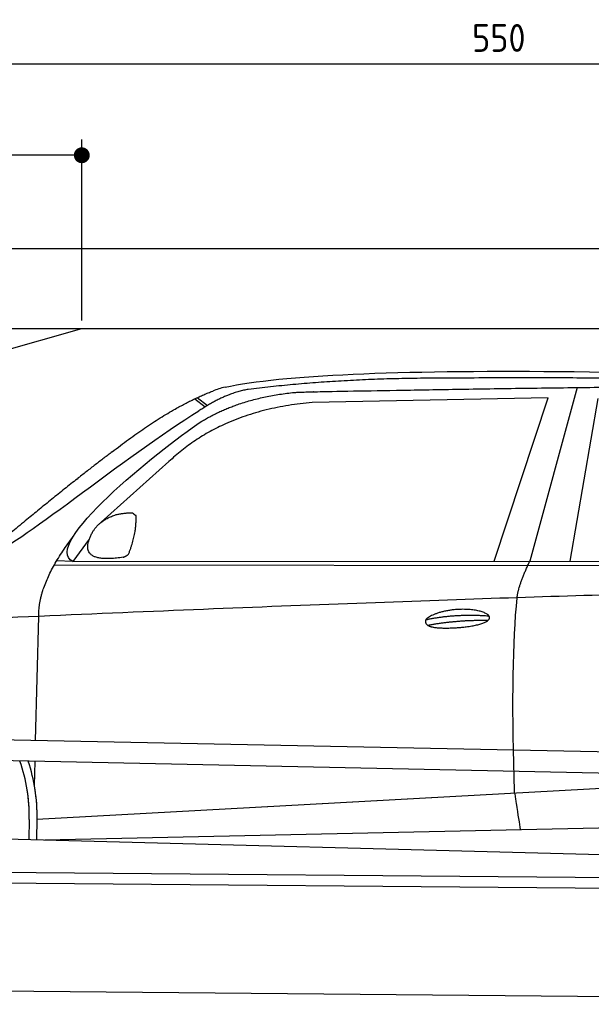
# Model space of a CAD drawing. Header units: millimetres. Extents: x -411 to 6777, y 0 to 6927.
# Tile 4 of 6: x 1744 to 3183, y 4450 to 6927. Entities that reach past the tile are written whole.
import ezdxf

# ---------------------------------------------------------------- set-up
doc = ezdxf.new("R2010")
doc.units = ezdxf.units.MM
doc.layers.add('4', color=3, linetype='Continuous')
doc.layers.add('car', color=10, linetype='Continuous', lineweight=25)
doc.layers.add('Plattform', color=7, linetype='Continuous', lineweight=25)
doc.styles.get("Standard").update_dxf_attribs({"font": 'ISOCP.SHX'})
doc.dimstyles.new('GEN-ISO', dxfattribs={"dimscale": 20, "dimtxt": 3.5, "dimasz": 2, "dimexe": 2, "dimexo": 1, "dimgap": 1.5, "dimtad": 1, "dimdec": 1, "dimlfac": 0.1, "dimdsep": 46, "dimtxsty": 'STANDARD', "dimblk": 'PUNKT', "dimcen": 2, "dimclrd": 256, "dimclre": 256, "dimclrt": 2, "dimadec": 0, "dimazin": 0, "dimtp": 0.1, "dimtm": 0.1, "dimtfac": 0.71, "dimtdec": 1, "dimtmove": 2, "dimatfit": 3, "dimldrblk": 'PUNKT', "dimfxl": 2, "dimtolj": 1, "dimarcsym": 0})

# ---------------------------------------------------------------- blocks, each defined once
blk = doc.blocks.new('PUNKT')
at = {"layer": '4', "color": 0, "linetype": 'ByBlock'}
blk.add_line((-0.5, 0), (-1, 0), dxfattribs=at)
at = {"layer": '4', "color": 0, "linetype": 'ByBlock', "const_width": 0.5}
blk.add_lwpolyline([(-0.25, 0, 1), (0.25, 0, 1)], format="xyb", close=True, dxfattribs=at)
blk = doc.blocks.new('*D71')
at = {"layer": '4', "lineweight": -2, "transparency": 16777216}
for p, q in [((200, 6170.9), (200, 6855.8)), ((5700, 6320.9), (5700, 6855.8)), ((240, 6815.8), (5660, 6815.8))]:
    blk.add_line(p, q, dxfattribs=at)
at = {"layer": 'Defpoints', "color": 0, "transparency": 16777216}
for p in [(5700, 6815.8), (5700, 6300.9), (200, 6150.9)]:
    blk.add_point(p, dxfattribs=at)
at = {"layer": '4', "lineweight": -2, "transparency": 16777216, "xscale": 40, "yscale": 40, "zscale": 40, "rotation": 180}
blk.add_blockref('PUNKT', (200, 6815.8), dxfattribs=at)
at = {"layer": '4', "lineweight": -2, "transparency": 16777216, "xscale": 40, "yscale": 40, "zscale": 40}
blk.add_blockref('PUNKT', (5700, 6815.8), dxfattribs=at)
at = {"layer": '4', "color": 2, "transparency": 16777216, "insert": (2950, 6880.8), "char_height": 70, "attachment_point": 5}
blk.add_mtext('550', dxfattribs=at)
blk = doc.blocks.new('Car')
at = {"layer": 'car'}
for p, q in [((3092.2, 6030.1), (2976.9, 5592.1)), ((2135.9, 5995.8), (2161.5, 5976)), ((3019.1, 6003.7), (2425.4, 5986.3)), ((2886.9, 5591.3), (3019.1, 6003.7)), ((3078.6, 5593.1), (3145.7, 6002.9)), ((2130.1, 5993.1), (2156.2, 5972.8)), ((2066, 5834.4), (1896.6, 5680.5)), ((1867.3, 5637), (1826.7, 5581)), ((1826.7, 5581), (4478.5, 5606.7)), ((1779.8, 5571.6), (4423, 5592.7)), ((1826.7, 5581), (1785.5, 5581.7)), ((1736.7, 5129.5), (1742, 5442)), ((1734.8, 5016.5), (1735.8, 5077.1)), ((1742.1, 4931.9), (3611.1, 5051.2)), ((1742.1, 4931.9), (2765.6, 4997.2)), ((1722.5, 4931.1), (1721.6, 4880.7)), ((1742.1, 4931.9), (1741.3, 4880.3)), ((1761.9, 4880), (3647.3, 4938.6)), ((1663.4, 4881.6), (3712.4, 4847))]:
    blk.add_line(p, q, dxfattribs=at)
for centre, radius, start, end in [((2244.4, 5852.7), 174.5, 102.8736, 113.54), ((1318, 4937.9), 404.6, 359.0314, 20.1942), ((1318, 4937.9), 424.2, 359.1908, 19.1882), ((1318, 4937.9), 404.6, 359.0315, 10.2025), ((1318, 4937.9), 424.2, 359.1908, 9.6942)]:
    blk.add_arc(centre, radius, start, end, dxfattribs=at)
for points, degree in [([(2205.6, 6022.9), (2492.6, 6087.1), (3377.7, 6081.9), (4550.2, 6029.4)], 3), ([(2736, 6050.1), (2493.2, 6047.8), (2264.1, 6017.8)], 2), ([(3700.3, 6044.3), (3351.9, 6060.5), (2736, 6050.1)], 2), ([(1922.8, 5857.4), (2062.9, 5968.9), (2174.7, 6012.7)], 2), ([(2264.1, 6017.8), (2207.9, 6008.3), (2140, 5962.4)], 2), ([(2146.6, 5935.7), (2239.8, 5994.3), (2375.3, 6010.7)], 2), ([(2425.4, 5986.3), (2201.5, 5965), (2066, 5834.4)], 2), ([(1626.8, 5603.6), (1662.5, 5600.2), (1962.5, 5851.8), (2140, 5962.4)], 3), ([(1826.7, 5581), (1743.3, 5620.3), (2035.1, 5859.3), (2146.6, 5935.7)], 3), ([(1922.8, 5857.4), (1842.3, 5796.2), (1740.7, 5711.8), (1612.3, 5605.4), (1618.2, 5603.5)], 4), ([(1875.4, 5654.8), (1891.6, 5685.2), (1934.2, 5699.6)], 2), ([(1934.2, 5699.6), (1962.9, 5705.7), (1975.8, 5704.5)], 2), ([(1966.4, 5600.4), (1987.3, 5653.6), (1984.3, 5698.4)], 2), ([(1975.8, 5704.5), (1981.9, 5698.5), (1984.3, 5698.4)], 2), ([(1953, 5592.6), (1830.9, 5572.7), (1875.4, 5654.8)], 2), ([(1742, 5442), (1738.9, 5525.5), (1826.7, 5643.7)], 2), ([(1953, 5592.6), (1959, 5594.4), (1966.4, 5600.4)], 2), ([(2945.8, 5499.9), (2948.6, 5530.9), (2976.9, 5592.1)], 2), ([(4697.8, 5537), (3821.2, 5557.3), (1389.1, 5422.9)], 2), ([(2716.2, 5442.5), (2791.6, 5459.4), (2875.1, 5453.6)], 2), ([(2721.3, 5428.7), (2795.3, 5443.3), (2873.2, 5442.5)], 2)]:
    blk.add_open_spline(points, degree=degree, dxfattribs=at)
for points, degree, knots in [([(2375.3, 6010.7), (2401.8, 6013), (2541.2, 6016.1), (3562.4, 6045.6), (4182.7, 6044.8), (4639.7, 5876.4), (4617.5, 5702.6)], 4, [0.0821318, 0.0821318, 0.0821318, 0.0821318, 0.0821318, 0.258851, 0.508851, 1, 1, 1, 1, 1]), ([(2944.1, 5008.6), (2943.5, 5022.2), (2943, 5035.5), (2942.4, 5048.7), (2935.1, 5238.5), (2936.2, 5388.9), (2945.8, 5499.9)], 3, [0, 0, 0, 0, 0.064923, 0.064923, 0.064923, 1, 1, 1, 1]), ([(2716.2, 5442.5), (2720.4, 5447.6), (2741.4, 5464), (2824.1, 5484.1), (2939.5, 5448), (2830.8, 5419.4), (2746, 5420), (2711.6, 5423.5), (2716.2, 5442.5)], 5, [0, 0, 0, 0, 0, 0, 0.300106, 0.500106, 0.700106, 1, 1, 1, 1, 1, 1]), ([(2944.1, 5008.6), (2944.8, 5003.9), (2945.5, 4999.4), (2946.2, 4995.1), (2946.8, 4991.1), (2947.5, 4987.2), (2948.1, 4983.5), (2952.9, 4953.3), (2956.6, 4931.2), (2959.2, 4917.2)], 3, [-0.000011, -0.000011, -0.000011, -0.000011, 0.107576, 0.107576, 0.107576, 0.206414, 0.206414, 0.206414, 1, 1, 1, 1])]:
    blk.add_open_spline(points, degree=degree, knots=knots, dxfattribs=at)
blk = doc.blocks.new('_Dot')
at = {"color": 0, "linetype": 'ByBlock', "lineweight": -2}
blk.add_line((-0.5, 0), (-1, 0), dxfattribs=at)
at = {"color": 0, "linetype": 'ByBlock', "const_width": 0.5}
blk.add_lwpolyline([(-0.25, 0, 1), (0.25, 0, 1)], format="xyb", close=True, dxfattribs=at)
blk = doc.blocks.new('*D77')
at = {"layer": '4', "lineweight": -2, "transparency": 16777216}
for p, q in [((200, 6120.9), (200, 6625.7)), ((1900, 6170), (1900, 6625.7)), ((1860, 6585.7), (240, 6585.7))]:
    blk.add_line(p, q, dxfattribs=at)
at = {"layer": 'Defpoints', "color": 0, "transparency": 16777216}
for p in [(200, 6585.7), (1900, 6150), (200, 6100.9)]:
    blk.add_point(p, dxfattribs=at)
at = {"layer": '4', "lineweight": -2, "transparency": 16777216, "xscale": 40, "yscale": 40, "zscale": 40, "rotation": 180}
blk.add_blockref('_Dot', (200, 6585.7), dxfattribs=at)
at = {"layer": '4', "lineweight": -2, "transparency": 16777216, "xscale": 40, "yscale": 40, "zscale": 40}
blk.add_blockref('_Dot', (1900, 6585.7), dxfattribs=at)
at = {"layer": '4', "color": 2, "transparency": 16777216, "insert": (1050, 6650.7), "char_height": 70, "attachment_point": 5}
blk.add_mtext('170', dxfattribs=at)
blk = doc.blocks.new('Plattform OG 6200 550')
at = {"layer": 'Plattform'}
for p, q in [((5482.3, 5039.6), (348.5, 5142)), ((5481.2, 4983.6), (347.5, 5091)), ((440.2, 4793.6), (5395, 4750.4)), ((446, 4766.5), (5394.8, 4723.4)), ((5437.5, 4450), (372.6, 4494.2))]:
    blk.add_line(p, q, dxfattribs=at)
blk = doc.blocks.new('Gebäude_375_GT220')
for p, q in [((5900, 6350.6), (0, 6350.6)), ((200, 6150), (5700, 6150)), ((500, 5750), (1900, 6150))]:
    blk.add_line(p, q)

msp = doc.modelspace()

# ---------------------------------------------------------------- block references
msp.add_blockref('Gebäude_375_GT220', (0, 0))
at = {"layer": 'car', "rotation": 359.4752422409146}
msp.add_blockref('Car', (0, 0), dxfattribs=at)
at = {"layer": 'Plattform'}
msp.add_blockref('Plattform OG 6200 550', (0, 0), dxfattribs=at)

# ---------------------------------------------------------------- dimensions: what is measured, and where the dimension line sits
at = {"layer": '4'}
for base, p1, p2, override, picture, middle in [((5700, 6815.8), (200, 6150.88), (5700, 6300.88), {"dimtdec": 3, "dimtolj": 0}, '*D71', (2950, 6880.8)), ((200, 6585.7), (1900, 6150), (200, 6100.88), {"dimblk1": 'Dot', "dimblk2": 'Dot', "dimsah": 1, "dimtdec": 3, "dimtolj": 0}, '*D77', (1050, 6650.7))]:
    dim = msp.add_linear_dim(base=base, p1=p1, p2=p2, dimstyle='GEN-ISO', override=override, dxfattribs=at)
    dim.commit()
    dim.dimension.update_dxf_attribs({"geometry": picture, "text_midpoint": middle})

doc.saveas('drawing.dxf')
